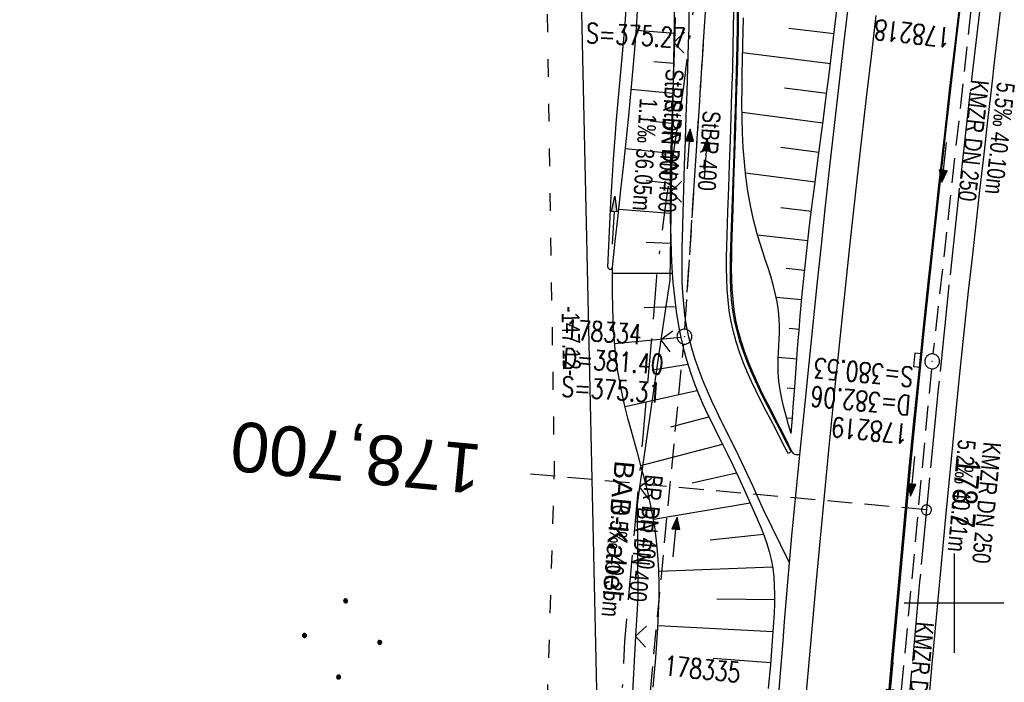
# Model space of a CAD drawing. Extents: x 508275 to 508667, y 447201 to 448341.
# Tile 19 of 33: x 508406 to 508505, y 447992 to 448059. Entities that reach past the tile are written whole.
import ezdxf
from ezdxf.enums import TextEntityAlignment as Align

# ---------------------------------------------------------------- set-up
doc = ezdxf.new("R2010")
doc.units = 0
doc.header["$LTSCALE"] = 10
doc.header["$MEASUREMENT"] = 0
for name, pattern in [('ACAD_ISO03W100', [30, 12, -18]), ('ACAD_ISO16W100', [73, 15, -6.5, 15, -6.5, 15, -7, 1, -7]), ('ACHSE', [5.5, 4, -0.5, 0.5, -0.5]), ('AUSGEZOGEN', [0]), ('LT00', [0]), ('LT12', [0.4, 0.3, -0.1]), ('LT17', [0.15, 0.1, -0.05]), ('STRICHLINIE2', [0.375, 0.25, -0.125])]:
    doc.linetypes.add(name, pattern=pattern)
doc.layers.get('0').update_dxf_attribs({"linetype": 'LT00'})
for name, color, linetype in [('--EK_FBR', 250, 'LT00'), ('--EK_Halt-Pfeil', 4, 'LT00'), ('--EK_Haltung', 7, 'STRICHLINIE2'), ('--EK_Haltung-Text', 140, 'LT00'), ('--EK_Schacht-Text', 5, 'LT00'), ('--EK_ST-93-1', 30, 'LT17'), ('--EL_DFK_AB_L', 21, 'LT00'), ('--EL_Halt-Pfeil', 4, 'LT00'), ('--EL_Haltung', 182, 'STRICHLINIE2'), ('--EL_Haltung-Text', 182, 'LT00'), ('-AX-093', 35, 'ACHSE'), ('-ST-93-1', 250, 'LT00'), ('ABSTAND', 8, 'LT00'), ('BAB-KABEL', 220, 'ACAD_ISO16W100'), ('BAB-KABEL_TEXT', 221, 'Continuous'), ('DFK_AB_L', 21, 'LT00'), ('DFK_NUTZUNG', 250, 'LT00'), ('DL', 182, 'LT12'), ('DL_PFEIL', 201, 'LT00'), ('DL_TEXT', 182, 'LT00'), ('PFEIL', 140, 'AUSGEZOGEN'), ('V126_AFBR_BAB', 250, 'LT00'), ('V126_BOESCH', 250, 'LT00'), ('V126_BOSCHUNG', 250, 'LT00'), ('V126_GRABEN', 250, 'LT00'), ('V126_H_BORD', 8, 'LT00'), ('V126_KA_PRUF', 182, 'LT00'), ('V126_LD_MARK', 250, 'LT00'), ('V126_RASTER', 250, 'LT00'), ('V126_RINNE', 182, 'LT00'), ('V126_SINKK', 182, 'LT00'), ('V126_ZAUN', 40, 'LT00'), ('WASSERLTG', 130, 'ACAD_ISO03W100')]:
    doc.layers.add(name, color=color, linetype=linetype)
doc.styles.add('Beschrift', font='ARIAL.TTF')
doc.styles.add('Haltungsbeschriftung', font='ARIAL.TTF', dxfattribs={"width": 0.75})
doc.styles.add('schachtbeschriftung', font='romans.shx', dxfattribs={"width": 0.75, "height": 2})
doc.styles.get("Standard").update_dxf_attribs({"font": 'ARIAL.TTF'})

# ---------------------------------------------------------------- blocks, each defined once
blk = doc.blocks.new('Ackerland7')
at = {"layer": 'DFK_NUTZUNG', "color": 0, "linetype": 'ByBlock'}
for p, q in [((-3.95, 3.628), (-3.95, 3.97)), ((-3.9, 3.99), (-3.9, 3.607)), ((-3.85, 3.601), (-3.85, 3.997)), ((-3.8, 3.99), (-3.8, 3.607)), ((-3.75, 3.628), (-3.75, 3.97)), ((3.75, 3.629), (3.75, 3.971)), ((3.8, 3.992), (3.8, 3.608)), ((3.85, 3.602), (3.85, 3.998)), ((3.9, 3.992), (3.9, 3.608)), ((3.95, 3.629), (3.95, 3.971)), ((-4, 3.928), (-4, 3.67)), ((-3.7, 3.928), (-3.7, 3.67)), ((-3.65, 3.798), (-3.65, 3.8)), ((3.7, 3.929), (3.7, 3.671)), ((4, 3.929), (4, 3.671)), ((4.05, 3.799), (4.05, 3.801)), ((-7.85, 0.129), (-7.85, -0.129)), ((-7.8, -0.171), (-7.8, 0.171)), ((-7.75, 0.192), (-7.75, -0.192)), ((-7.7, -0.198), (-7.7, 0.198)), ((-7.65, 0.192), (-7.65, -0.192)), ((-7.6, -0.171), (-7.6, 0.171)), ((-7.55, 0.129), (-7.55, -0.129)), ((-7.5, -0.001), (-7.5, 0.001)), ((-0.15, 0.129), (-0.15, -0.129)), ((-0.1, -0.171), (-0.1, 0.171)), ((-0.05, 0.192), (-0.05, -0.192)), ((0, -0.198), (0, 0.198)), ((0.05, 0.192), (0.05, -0.192)), ((0.1, -0.171), (0.1, 0.171)), ((0.15, 0.129), (0.15, -0.129)), ((0.2, -0.001), (0.2, 0.001)), ((7.55, 0.129), (7.55, -0.129)), ((7.6, -0.171), (7.6, 0.171)), ((7.65, 0.192), (7.65, -0.192)), ((7.7, -0.198), (7.7, 0.198)), ((7.75, 0.192), (7.75, -0.192)), ((7.8, -0.171), (7.8, 0.171)), ((7.85, 0.129), (7.85, -0.129)), ((7.9, -0.001), (7.9, 0.001)), ((-4, -3.671), (-4, -3.929)), ((-3.95, -3.971), (-3.95, -3.629)), ((-3.9, -3.608), (-3.9, -3.992)), ((-3.85, -3.998), (-3.85, -3.602)), ((-3.8, -3.608), (-3.8, -3.992)), ((-3.75, -3.971), (-3.75, -3.629)), ((-3.7, -3.671), (-3.7, -3.929)), ((-3.65, -3.801), (-3.65, -3.799)), ((3.7, -3.671), (3.7, -3.929)), ((3.75, -3.971), (3.75, -3.629)), ((3.8, -3.608), (3.8, -3.992)), ((3.85, -3.998), (3.85, -3.602)), ((3.9, -3.608), (3.9, -3.992)), ((3.95, -3.971), (3.95, -3.629)), ((4, -3.671), (4, -3.929)), ((4.05, -3.801), (4.05, -3.799))]:
    blk.add_line(p, q, dxfattribs=at)
for points in [[(-3.65, 3.799), (-3.67, 3.886), (-3.725, 3.955), (-3.805, 3.994), (-3.894, 3.994), (-3.975, 3.955), (-4.03, 3.886), (-4.05, 3.799), (-4.03, 3.712), (-3.975, 3.642), (-3.894, 3.604), (-3.805, 3.604), (-3.725, 3.642), (-3.67, 3.712), (-3.65, 3.799)], [(4.05, 3.8), (4.03, 3.887), (3.975, 3.956), (3.894, 3.995), (3.805, 3.995), (3.725, 3.956), (3.67, 3.887), (3.65, 3.8), (3.67, 3.713), (3.725, 3.644), (3.805, 3.605), (3.894, 3.605), (3.975, 3.644), (4.03, 3.713), (4.05, 3.8)], [(-7.5, 0), (-7.52, 0.087), (-7.575, 0.156), (-7.655, 0.195), (-7.744, 0.195), (-7.825, 0.156), (-7.88, 0.087), (-7.9, 0)], [(0.2, 0), (0.18, 0.087), (0.125, 0.156), (0.045, 0.195), (-0.044, 0.195), (-0.125, 0.156), (-0.18, 0.087), (-0.2, 0)], [(-0.2, 0), (-0.18, -0.087), (-0.125, -0.156), (-0.044, -0.195), (0.045, -0.195), (0.125, -0.156), (0.18, -0.087), (0.2, 0)], [(7.9, 0), (7.88, 0.087), (7.825, 0.156), (7.744, 0.195), (7.655, 0.195), (7.575, 0.156), (7.52, 0.087), (7.5, 0)], [(7.5, 0), (7.52, -0.087), (7.575, -0.156), (7.655, -0.195), (7.744, -0.195), (7.825, -0.156), (7.88, -0.087), (7.9, 0)], [(-7.9, 0), (-7.88, -0.087), (-7.825, -0.156), (-7.744, -0.195), (-7.655, -0.195), (-7.575, -0.156), (-7.52, -0.087), (-7.5, 0)], [(-3.65, -3.8), (-3.67, -3.713), (-3.725, -3.644), (-3.805, -3.605), (-3.894, -3.605), (-3.975, -3.644), (-4.03, -3.713), (-4.05, -3.8), (-4.03, -3.887), (-3.975, -3.956), (-3.894, -3.995), (-3.805, -3.995), (-3.725, -3.956), (-3.67, -3.887), (-3.65, -3.8)], [(4.05, -3.8), (4.03, -3.713), (3.975, -3.644), (3.894, -3.605), (3.805, -3.605), (3.725, -3.644), (3.67, -3.713), (3.65, -3.8), (3.67, -3.887), (3.725, -3.956), (3.805, -3.995), (3.894, -3.995), (3.975, -3.956), (4.03, -3.887), (4.05, -3.8)]]:
    blk.add_lwpolyline(points, dxfattribs=at)
blk = doc.blocks.new('SYMB2')
at = {"color": 0, "linetype": 'ByBlock', "flags": 128}
for points in [[(-0.031395, 0.499013), (-0.093691, 0.491144), (-0.154509, 0.475528), (-0.21289, 0.452414), (-0.267913, 0.422164), (-0.318712, 0.385257), (-0.364484, 0.342274), (-0.404509, 0.293893), (-0.438154, 0.240877), (-0.464888, 0.184062), (-0.484292, 0.124345), (-0.496058, 0.062667), (-0.5, 0)], [(-0.5, 0), (-0.496058, -0.062667), (-0.484292, -0.124345), (-0.464888, -0.184062), (-0.438154, -0.240877), (-0.404509, -0.293893), (-0.364485, -0.342274), (-0.318712, -0.385257), (-0.267914, -0.422164), (-0.21289, -0.452414), (-0.154509, -0.475529), (-0.093691, -0.491144), (-0.031395, -0.499014), (0.031395, -0.499014)], [(0.5, 0), (0.496057, 0.062667), (0.484292, 0.124345), (0.464888, 0.184062), (0.438153, 0.240877), (0.404509, 0.293893), (0.364484, 0.342274), (0.318712, 0.385257), (0.267913, 0.422164), (0.21289, 0.452414), (0.154509, 0.475528), (0.093691, 0.491144), (0.031395, 0.499013), (-0.031395, 0.499013)], [(0.031395, -0.499014), (0.093691, -0.491144), (0.154509, -0.475529), (0.21289, -0.452414), (0.267914, -0.422164), (0.318712, -0.385257), (0.364485, -0.342274), (0.404509, -0.293893), (0.438154, -0.240877), (0.464889, -0.184062), (0.484292, -0.124345), (0.496058, -0.062667), (0.5, 0)]]:
    blk.add_lwpolyline(points, dxfattribs=at)
blk = doc.blocks.new('Pfreil3')
at = {"layer": 'PFEIL'}
blk.add_hatch(color=256, dxfattribs=at).paths.add_polyline_path([(-1.549, 0.273), (-1.549, -0.273), (0, 0)])
for p, q in [((-1.549, 0), (-4.831, 0)), ((-1.549, -0.273), (-1.549, 0.273)), ((-1.549, 0.273), (0, 0)), ((0, 0), (-1.549, -0.273))]:
    blk.add_line(p, q, dxfattribs=at)
blk = doc.blocks.new('SYMB0024')
at = {"color": 0, "linetype": 'ByBlock'}
for p, q in [((-0.5, 0.5), (0, 0)), ((0, 0), (0.5, 0.5))]:
    blk.add_line(p, q, dxfattribs=at)
blk = doc.blocks.new('SYMB0003')
at = {"color": 0, "linetype": 'ByBlock'}
for p, q in [((-0.015712, 0), (0.010166, 0.012015)), ((0, -0.021257), (-0.015712, 0)), ((0.010166, 0.012015), (0, -0.021257))]:
    blk.add_line(p, q, dxfattribs=at)
for points in [[(-0.031395, 0.499013), (-0.093691, 0.491144), (-0.154509, 0.475528), (-0.21289, 0.452414), (-0.267913, 0.422164), (-0.318712, 0.385257), (-0.364484, 0.342274), (-0.404509, 0.293893), (-0.438154, 0.240877), (-0.464888, 0.184062), (-0.484292, 0.124345), (-0.496058, 0.062667), (-0.5, 0)], [(-0.5, 0), (-0.496058, -0.062667), (-0.484292, -0.124345), (-0.464888, -0.184062), (-0.438154, -0.240877), (-0.404509, -0.293893), (-0.364485, -0.342274), (-0.318712, -0.385257), (-0.267914, -0.422164), (-0.21289, -0.452414), (-0.154509, -0.475529), (-0.093691, -0.491144), (-0.031395, -0.499014), (0.031395, -0.499014)], [(0.5, 0), (0.496057, 0.062667), (0.484292, 0.124345), (0.464888, 0.184062), (0.438153, 0.240877), (0.404509, 0.293893), (0.364484, 0.342274), (0.318712, 0.385257), (0.267913, 0.422164), (0.21289, 0.452414), (0.154509, 0.475528), (0.093691, 0.491144), (0.031395, 0.499013), (-0.031395, 0.499013)], [(0.031395, -0.499014), (0.093691, -0.491144), (0.154509, -0.475529), (0.21289, -0.452414), (0.267914, -0.422164), (0.318712, -0.385257), (0.364485, -0.342274), (0.404509, -0.293893), (0.438154, -0.240877), (0.464889, -0.184062), (0.484292, -0.124345), (0.496058, -0.062667), (0.5, 0)]]:
    blk.add_lwpolyline(points, dxfattribs=at)
blk = doc.blocks.new('SYMB0652')
at = {"color": 0, "linetype": 'ByBlock'}
blk.add_lwpolyline([(-0.15, -0.075), (0.15, -0.075), (0.15, 0.075), (-0.15, 0.075), (-0.15, -0.075)], dxfattribs=at)
blk = doc.blocks.new('SYMB0070')
at = {"color": 0, "linetype": 'ByBlock'}
for p, q in [((-0.5, 0), (0.2, 0)), ((0.5, 0), (0.2, 0.1)), ((0.2, 0.1), (0.2, 0)), ((0.468, 0), (0.21, 0.086)), ((0.21, 0.086), (0.21, -0.086)), ((0.21, -0.086), (0.468, 0)), ((0.22, -0.072), (0.437, 0)), ((0.23, -0.058), (0.405, 0)), ((0.24, -0.045), (0.374, 0)), ((0.342, 0), (0.25, 0.031)), ((0.25, 0.031), (0.25, -0.031)), ((0.25, -0.031), (0.342, 0)), ((0.26, -0.017), (0.31, 0)), ((0.27, -0.003), (0.279, 0))]:
    blk.add_line(p, q, dxfattribs=at)
for points in [[(0.2, 0), (0.2, -0.1), (0.5, 0)], [(0.437, 0), (0.22, 0.072), (0.22, -0.072)], [(0.405, 0), (0.23, 0.058), (0.23, -0.058)], [(0.374, 0), (0.24, 0.045), (0.24, -0.045)], [(0.31, 0), (0.26, 0.017), (0.26, -0.017)], [(0.279, 0), (0.27, 0.003), (0.27, -0.003)]]:
    blk.add_lwpolyline(points, dxfattribs=at)

msp = doc.modelspace()

# ---------------------------------------------------------------- linework, layer by layer
at = {"layer": '--EK_FBR'}
msp.add_line((508483.449, 448004.075), (508480.843, 448009.408), dxfattribs=at)
for points in [[(508485.014, 448020.147), (508485.421, 448024.118), (508485.829, 448028.09), (508486.241, 448032.06), (508486.657, 448036.031), (508487.081, 448040), (508487.513, 448043.969), (508488.204, 448050.131), (508488.917, 448056.29), (508489.653, 448062.447), (508490.41, 448068.601), (508490.748, 448071.3), (508491.092, 448073.998), (508491.441, 448076.696), (508491.681, 448078.517), (508491.922, 448080.337), (508492.164, 448082.157), (508492.634, 448085.709), (508493.102, 448089.261), (508493.568, 448092.814)], [(508480.843, 448009.408), (508480.292, 448010.619), (508479.739, 448011.829), (508479.18, 448013.036), (508478.612, 448014.238), (508478.034, 448015.436), (508477.549, 448016.415), (508477.061, 448017.392), (508476.575, 448018.369), (508476.096, 448019.351), (508475.63, 448020.338), (508475.183, 448021.334), (508474.759, 448022.342), (508474.339, 448023.435), (508473.958, 448024.541), (508473.621, 448025.661), (508473.331, 448026.793), (508473.095, 448027.935), (508472.923, 448029.027), (508472.797, 448030.127), (508472.711, 448031.232), (508472.659, 448032.341), (508472.634, 448033.453), (508472.632, 448034.567), (508472.644, 448035.682), (508472.667, 448036.797), (508472.728, 448039.249), (508472.801, 448041.696), (508472.883, 448044.139), (508472.969, 448046.579), (508473.057, 448049.017), (508473.143, 448051.455), (508473.224, 448053.892), (508473.296, 448056.332), (508473.335, 448057.931), (508473.364, 448059.531)], [(508483.302, 448015.059), (508482.682, 448016.282), (508482.057, 448017.502), (508481.561, 448018.457), (508481.065, 448019.411), (508480.574, 448020.369), (508480.095, 448021.331), (508479.634, 448022.302), (508479.195, 448023.284), (508478.786, 448024.279), (508478.415, 448025.281), (508478.084, 448026.297), (508477.8, 448027.325), (508477.566, 448028.363), (508477.386, 448029.428), (508477.257, 448030.5), (508477.173, 448031.579), (508477.126, 448032.662), (508477.11, 448033.75), (508477.116, 448034.839), (508477.139, 448035.93), (508477.17, 448037.021), (508477.247, 448039.426), (508477.329, 448041.825), (508477.413, 448044.22), (508477.497, 448046.61), (508477.579, 448048.999), (508477.656, 448051.386), (508477.726, 448053.773), (508477.787, 448056.162), (508477.822, 448057.868), (508477.849, 448059.575)], [(508482.131, 447988.055), (508482.467, 447992.115), (508482.798, 447996.176), (508482.957, 447998.151), (508483.117, 448000.126), (508483.28, 448002.101), (508483.449, 448004.075), (508483.693, 448006.795), (508483.949, 448009.513), (508484.214, 448012.231), (508484.486, 448014.948), (508484.749, 448017.548), (508485.014, 448020.147)], [(508483.689, 448015.275), (508483.602, 448015.226), (508483.302, 448015.059)], [(508484.486, 448014.948), (508484.286, 448014.923), (508484.098, 448014.923), (508483.937, 448014.975), (508483.844, 448015.053), (508483.763, 448015.158), (508483.689, 448015.275)]]:
    msp.add_lwpolyline(points, dxfattribs=at)
at = {"layer": '--EK_FBR', "color": 2}
for points in [[(508493.051, 447986.342), (508493.75, 447994.431), (508494.173, 447999.212), (508494.605, 448003.991), (508495.047, 448008.77), (508495.501, 448013.548), (508495.969, 448018.324), (508496.448, 448023.063), (508496.939, 448027.8), (508497.443, 448032.536), (508497.957, 448037.271), (508498.479, 448042.005), (508499.032, 448046.947), (508499.594, 448051.888), (508500.166, 448056.828), (508500.748, 448061.766), (508501.343, 448066.703), (508501.848, 448070.811), (508502.36, 448074.918), (508502.878, 448079.025), (508503.401, 448083.13), (508503.927, 448087.236), (508504.454, 448091.341)], [(508497.375, 447988.818), (508497.816, 447993.87), (508498.267, 447998.921), (508498.729, 448003.97), (508499.202, 448009.019), (508499.632, 448013.501), (508500.073, 448017.982), (508500.526, 448022.462), (508500.991, 448026.94), (508501.471, 448031.417), (508501.842, 448034.793), (508502.221, 448038.169), (508502.604, 448041.543), (508502.991, 448044.918), (508503.379, 448048.292), (508503.768, 448051.666), (508504.155, 448055.041), (508504.569, 448058.681), (508504.982, 448062.321), (508505.396, 448065.961)]]:
    msp.add_lwpolyline(points, dxfattribs=at)
at = {"layer": '--EK_Haltung'}
for p, q in [((508502.119, 448063.454), (508497.879, 448025.088)), ((508472.921, 448027.58), (508475.154, 448062.059)), ((508469.084, 447987.411), (508472.801, 448026.086)), ((508497.727, 448023.596), (508494.105, 447985.053))]:
    msp.add_line(p, q, dxfattribs=at)
at = {"layer": '--EK_ST-93-1', "ltscale": 2.5}
msp.add_line((508497.222, 448009.393), (508457.389, 448013.001), dxfattribs=at)
at = {"layer": '--EL_DFK_AB_L'}
msp.add_line((508464.944, 447952.049), (508461.687, 448097.631), dxfattribs=at)
at = {"layer": '--EL_Haltung'}
for p, q in [((508502.119, 448063.454), (508497.879, 448025.088)), ((508472.921, 448027.58), (508475.154, 448062.059)), ((508469.084, 447987.411), (508472.801, 448026.086)), ((508497.727, 448023.596), (508494.105, 447985.053))]:
    msp.add_line(p, q, dxfattribs=at)
at = {"layer": '-AX-093', "ltscale": 0.2}
msp.add_lwpolyline([(508513.432, 448137.561), (508511.925, 448128.136), (508510.44, 448118.484), (508509.011, 448108.824), (508507.637, 448099.156), (508506.316, 448089.48), (508505.047, 448079.798), (508503.827, 448070.109), (508502.655, 448060.415), (508501.529, 448050.714), (508500.448, 448041.009), (508499.411, 448031.299), (508498.415, 448021.585), (508497.459, 448011.867), (508496.542, 448002.144), (508495.661, 447992.419), (508494.815, 447982.691)], dxfattribs=at)
at = {"layer": 'BAB-KABEL', "ltscale": 0.03, "flags": 128}
msp.add_lwpolyline([(508483.284, 448141.058), (508483.035, 448139.227), (508479.751, 448113.403), (508481.527, 448103.17), (508480.164, 448094.262), (508478.935, 448090.579), (508477.433, 448087.401), (508476.34, 448080.034), (508472.781, 448052.024), (508471.007, 448040.418), (508470.052, 448032.878), (508469.506, 448025.92), (508468.687, 448016.779), (508466.83, 447996.179), (508463.714, 447929.595), (508460.374, 447843.858), (508458.4, 447784.541), (508457.287, 447767.197), (508455.205, 447723.038), (508453.729, 447699.288), (508451.379, 447637.698), (508449.204, 447601.324), (508447.463, 447580.353), (508445.551, 447556.949), (508439.899, 447511.622), (508435.634, 447479.341), (508431.536, 447447.33), (508425.814, 447408.25), (508422.058, 447386.255), (508419.489, 447370.364), (508419.463, 447366.692), (508417.017, 447353.034), (508419.671, 447348.567), (508418.263, 447336.935), (508413.792, 447330.933), (508402.026, 447282.819), (508386.099, 447280.447), (508366.681, 447274.025), (508361.372, 447269.698), (508361.657, 447256.667), (508362.195, 447223.902)], dxfattribs=at)
at = {"layer": 'DFK_AB_L'}
msp.add_line((508464.944, 447952.049), (508461.687, 448097.631), dxfattribs=at)
at = {"layer": 'DL'}
msp.add_line((508472.921, 448027.58), (508475.154, 448062.059), dxfattribs=at)
at = {"layer": 'V126_AFBR_BAB'}
msp.add_line((508483.449, 448004.075), (508480.843, 448009.408), dxfattribs=at)
for points in [[(508485.014, 448020.147), (508485.421, 448024.118), (508485.829, 448028.09), (508486.241, 448032.06), (508486.657, 448036.031), (508487.081, 448040), (508487.513, 448043.969), (508488.204, 448050.131), (508488.917, 448056.29), (508489.653, 448062.447), (508490.41, 448068.601), (508490.748, 448071.3), (508491.092, 448073.998), (508491.441, 448076.696), (508491.681, 448078.517), (508491.922, 448080.337), (508492.164, 448082.157), (508492.634, 448085.709), (508493.102, 448089.261), (508493.568, 448092.814)], [(508480.843, 448009.408), (508480.292, 448010.619), (508479.739, 448011.829), (508479.18, 448013.036), (508478.612, 448014.238), (508478.034, 448015.436), (508477.549, 448016.415), (508477.061, 448017.392), (508476.575, 448018.369), (508476.096, 448019.351), (508475.63, 448020.338), (508475.183, 448021.334), (508474.759, 448022.342), (508474.339, 448023.435), (508473.958, 448024.541), (508473.621, 448025.661), (508473.331, 448026.793), (508473.095, 448027.935), (508472.923, 448029.027), (508472.797, 448030.127), (508472.711, 448031.232), (508472.659, 448032.341), (508472.634, 448033.453), (508472.632, 448034.567), (508472.644, 448035.682), (508472.667, 448036.797), (508472.728, 448039.249), (508472.801, 448041.696), (508472.883, 448044.139), (508472.969, 448046.579), (508473.057, 448049.017), (508473.143, 448051.455), (508473.224, 448053.892), (508473.296, 448056.332), (508473.335, 448057.931), (508473.364, 448059.531)], [(508483.302, 448015.059), (508482.682, 448016.282), (508482.057, 448017.502), (508481.561, 448018.457), (508481.065, 448019.411), (508480.574, 448020.369), (508480.095, 448021.331), (508479.634, 448022.302), (508479.195, 448023.284), (508478.786, 448024.279), (508478.415, 448025.281), (508478.084, 448026.297), (508477.8, 448027.325), (508477.566, 448028.363), (508477.386, 448029.428), (508477.257, 448030.5), (508477.173, 448031.579), (508477.126, 448032.662), (508477.11, 448033.75), (508477.116, 448034.839), (508477.139, 448035.93), (508477.17, 448037.021), (508477.247, 448039.426), (508477.329, 448041.825), (508477.413, 448044.22), (508477.497, 448046.61), (508477.579, 448048.999), (508477.656, 448051.386), (508477.726, 448053.773), (508477.787, 448056.162), (508477.822, 448057.868), (508477.849, 448059.575)], [(508482.131, 447988.055), (508482.467, 447992.115), (508482.798, 447996.176), (508482.957, 447998.151), (508483.117, 448000.126), (508483.28, 448002.101), (508483.449, 448004.075), (508483.693, 448006.795), (508483.949, 448009.513), (508484.214, 448012.231), (508484.486, 448014.948), (508484.749, 448017.548), (508485.014, 448020.147)], [(508483.689, 448015.275), (508483.602, 448015.226), (508483.302, 448015.059)], [(508484.486, 448014.948), (508484.286, 448014.923), (508484.098, 448014.923), (508483.937, 448014.975), (508483.844, 448015.053), (508483.763, 448015.158), (508483.689, 448015.275)]]:
    msp.add_lwpolyline(points, dxfattribs=at)
at = {"layer": 'V126_AFBR_BAB', "color": 0}
for points in [[(508493.051, 447986.342), (508493.75, 447994.431), (508494.173, 447999.212), (508494.605, 448003.991), (508495.047, 448008.77), (508495.501, 448013.548), (508495.969, 448018.324), (508496.448, 448023.063), (508496.939, 448027.8), (508497.443, 448032.536), (508497.957, 448037.271), (508498.479, 448042.005), (508499.032, 448046.947), (508499.594, 448051.888), (508500.166, 448056.828), (508500.748, 448061.766), (508501.343, 448066.703), (508501.848, 448070.811), (508502.36, 448074.918), (508502.878, 448079.025), (508503.401, 448083.13), (508503.927, 448087.236), (508504.454, 448091.341)], [(508497.375, 447988.818), (508497.816, 447993.87), (508498.267, 447998.921), (508498.729, 448003.97), (508499.202, 448009.019), (508499.632, 448013.501), (508500.073, 448017.982), (508500.526, 448022.462), (508500.991, 448026.94), (508501.471, 448031.417), (508501.842, 448034.793), (508502.221, 448038.169), (508502.604, 448041.543), (508502.991, 448044.918), (508503.379, 448048.292), (508503.768, 448051.666), (508504.155, 448055.041), (508504.569, 448058.681), (508504.982, 448062.321), (508505.396, 448065.961)]]:
    msp.add_lwpolyline(points, dxfattribs=at)
at = {"layer": 'V126_BOESCH'}
for points in [[(508483.605, 448017.088), (508483.731, 448018.644), (508483.855, 448020.2), (508483.975, 448021.756), (508484.081, 448023.187), (508484.186, 448024.618), (508484.291, 448026.05), (508484.401, 448027.481), (508484.518, 448028.911), (508484.718, 448031.115), (508484.939, 448033.317), (508485.178, 448035.517), (508485.434, 448037.716), (508485.702, 448039.913), (508485.98, 448042.108), (508486.264, 448044.301), (508486.559, 448046.541), (508486.854, 448048.781), (508487.147, 448051.02), (508487.435, 448053.26), (508487.714, 448055.501), (508487.982, 448057.744), (508488.235, 448059.991)], [(508471.948, 448058.972), (508471.918, 448057.732), (508471.879, 448056.492), (508471.809, 448054.513), (508471.736, 448052.534), (508471.662, 448050.556), (508471.593, 448048.578), (508471.531, 448046.599), (508471.482, 448044.621), (508471.449, 448042.643), (508471.436, 448040.664), (508471.448, 448038.684), (508471.488, 448036.704), (508471.539, 448035.235), (508471.614, 448033.766), (508471.72, 448032.3), (508471.863, 448030.838), (508472.048, 448029.38), (508472.283, 448027.929), (508472.518, 448026.74), (508472.792, 448025.559), (508473.109, 448024.388), (508473.468, 448023.232), (508473.874, 448022.091), (508474.286, 448021.063), (508474.73, 448020.048), (508475.199, 448019.044), (508475.685, 448018.046), (508476.181, 448017.054), (508476.679, 448016.062), (508477.172, 448015.07), (508477.743, 448013.887), (508478.299, 448012.698), (508478.844, 448011.503), (508479.382, 448010.302), (508479.917, 448009.096), (508480.254, 448008.329), (508480.581, 448007.559), (508480.889, 448006.782), (508481.17, 448005.998), (508481.413, 448005.204), (508481.61, 448004.399), (508481.761, 448003.527), (508481.858, 448002.645), (508481.911, 448001.757), (508481.929, 448000.866), (508481.92, 447999.93), (508481.889, 447998.996), (508481.84, 447998.064), (508481.778, 447997.133), (508481.709, 447996.202), (508481.516, 447993.798), (508481.309, 447991.395)], [(508483.605, 448017.088), (508483.349, 448017.959), (508483.101, 448018.831), (508482.872, 448019.705), (508482.669, 448020.582), (508482.501, 448021.462), (508482.378, 448022.347), (508482.309, 448023.237), (508482.295, 448023.904), (508482.306, 448024.575), (508482.335, 448025.246), (508482.371, 448025.919), (508482.406, 448026.59), (508482.432, 448027.261), (508482.438, 448027.929), (508482.417, 448028.593), (508482.336, 448029.467), (508482.2, 448030.334), (508482.018, 448031.195), (508481.798, 448032.053), (508481.55, 448032.907), (508481.282, 448033.76), (508481.003, 448034.612), (508480.723, 448035.465), (508480.45, 448036.32), (508480.193, 448037.177), (508479.82, 448038.604), (508479.51, 448040.042), (508479.258, 448041.489), (508479.059, 448042.943), (508478.906, 448044.404), (508478.796, 448045.871), (508478.722, 448047.342), (508478.679, 448048.816), (508478.663, 448050.293), (508478.667, 448051.77), (508478.686, 448053.247), (508478.714, 448054.723), (508478.748, 448056.196), (508478.778, 448057.557), (508478.803, 448058.916)], [(508469.721, 447991.534), (508469.86, 447993.02), (508469.991, 447994.504), (508470.108, 447995.987), (508470.206, 447997.469), (508470.278, 447998.947), (508470.321, 448000.423), (508470.327, 448001.894), (508470.291, 448003.361), (508470.209, 448004.823), (508470.074, 448006.278), (508469.88, 448007.728), (508469.672, 448008.933), (508469.426, 448010.134), (508469.149, 448011.332), (508468.847, 448012.527), (508468.529, 448013.721), (508468.2, 448014.914), (508467.868, 448016.107), (508467.539, 448017.301), (508467.22, 448018.497), (508466.917, 448019.695), (508466.639, 448020.896), (508466.39, 448022.102), (508466.179, 448023.313), (508466.001, 448024.61), (508465.866, 448025.913), (508465.769, 448027.221), (508465.704, 448028.533), (508465.663, 448029.848), (508465.641, 448031.166), (508465.632, 448032.485), (508465.629, 448033.806)]]:
    msp.add_lwpolyline(points, dxfattribs=at)
at = {"layer": 'V126_BOSCHUNG'}
for p, q in [((508468.014, 448057.673), (508471.908, 448057.396)), ((508487.931, 448057.314), (508483.363, 448057.857)), ((508487.567, 448054.312), (508478.73, 448055.411)), ((508469.794, 448054.539), (508471.804, 448054.369)), ((508467.52, 448051.741), (508471.692, 448051.349)), ((508487.185, 448051.311), (508482.929, 448051.865)), ((508486.796, 448048.338), (508478.67, 448049.394)), ((508469.409, 448048.55), (508471.585, 448048.336)), ((508466.93, 448045.789), (508471.498, 448045.32)), ((508486.403, 448045.363), (508482.586, 448045.859)), ((508486.017, 448042.4), (508479.019, 448043.287)), ((508469.031, 448042.558), (508471.445, 448042.3)), ((508485.643, 448039.436), (508482.563, 448039.814)), ((508466.273, 448039.663), (508471.442, 448039.272)), ((508485.287, 448036.465), (508480.226, 448037.065)), ((508469.011, 448036.343), (508471.502, 448036.247)), ((508465.63, 448033.209), (508471.651, 448033.212)), ((508484.959, 448033.504), (508483.096, 448033.707)), ((508484.663, 448030.53), (508482.111, 448030.779)), ((508468.807, 448029.756), (508471.98, 448029.877)), ((508484.407, 448027.552), (508483.423, 448027.637)), ((508465.846, 448026.157), (508472.512, 448026.769)), ((508469.722, 448023.507), (508473.204, 448024.068)), ((508484.182, 448024.566), (508482.311, 448024.717)), ((508466.896, 448019.784), (508474.135, 448021.427)), ((508483.961, 448021.574), (508483.213, 448021.634)), ((508471.51, 448017.761), (508475.332, 448018.767)), ((508483.726, 448018.583), (508483.158, 448018.629)), ((508468.487, 448013.875), (508476.699, 448016.023)), ((508473.648, 448012.128), (508478.097, 448013.132)), ((508469.759, 448008.459), (508479.472, 448010.1)), ((508475.474, 448006.391), (508480.826, 448006.947)), ((508470.297, 448003.207), (508481.741, 448003.665)), ((508476.124, 448000.443), (508481.927, 448000.379)), ((508470.221, 447997.741), (508481.78, 447997.152)), ((508475.779, 447994.455), (508481.535, 447994.021))]:
    msp.add_line(p, q, dxfattribs=at)
at = {"layer": 'V126_GRABEN'}
for points in [[(508466.988, 448059.738), (508466.834, 448057.896), (508466.67, 448056.054), (508466.5, 448054.212), (508466.33, 448052.37), (508466.163, 448050.528), (508466.004, 448048.686), (508465.857, 448046.843), (508465.704, 448044.674), (508465.569, 448042.505), (508465.449, 448040.334), (508465.341, 448038.163), (508465.24, 448035.992), (508465.144, 448033.821)], [(508465.629, 448033.806), (508465.917, 448036.409), (508466.204, 448039.013), (508466.487, 448041.618), (508466.766, 448044.224), (508467.037, 448046.831), (508467.262, 448049.053), (508467.477, 448051.276), (508467.68, 448053.5), (508467.867, 448055.726), (508468.034, 448057.953), (508468.18, 448060.181)], [(508465.144, 448033.821), (508465.229, 448033.704), (508465.314, 448033.614), (508465.398, 448033.581), (508465.475, 448033.617), (508465.552, 448033.699), (508465.629, 448033.806)]]:
    msp.add_lwpolyline(points, dxfattribs=at)
at = {"layer": 'V126_H_BORD'}
for points in [[(508493.016, 447984.56), (508493.872, 447994.425), (508494.298, 447999.209), (508494.733, 448003.993), (508495.177, 448008.775), (508495.631, 448013.557), (508496.096, 448018.338), (508497.074, 448028.02), (508498.101, 448037.697), (508499.175, 448047.369), (508500.295, 448057.036), (508501.46, 448066.697), (508501.967, 448070.792), (508502.481, 448074.887), (508503.001, 448078.98), (508503.524, 448083.073), (508504.05, 448087.166), (508504.577, 448091.259)], [(508483.689, 448015.275), (508483.096, 448016.467), (508482.496, 448017.657), (508482.01, 448018.603), (508481.522, 448019.549), (508481.038, 448020.496), (508480.565, 448021.449), (508480.109, 448022.409), (508479.676, 448023.38), (508479.272, 448024.365), (508478.9, 448025.377), (508478.569, 448026.403), (508478.286, 448027.442), (508478.056, 448028.492), (508477.885, 448029.528), (508477.763, 448030.571), (508477.684, 448031.619), (508477.64, 448032.673), (508477.624, 448033.729), (508477.63, 448034.788), (508477.651, 448035.848), (508477.68, 448036.907), (508477.763, 448039.678), (508477.851, 448042.442), (508477.941, 448045.2), (508478.031, 448047.954), (508478.116, 448050.707), (508478.195, 448053.459), (508478.264, 448056.212), (508478.301, 448057.902), (508478.328, 448059.594)]]:
    msp.add_lwpolyline(points, dxfattribs=at)
at = {"layer": 'V126_LD_MARK'}
msp.add_lwpolyline([(508492.135, 448059.168), (508491.648, 448055.034), (508491.167, 448050.899), (508490.692, 448046.763), (508490.226, 448042.626), (508489.488, 448035.908), (508488.774, 448029.187), (508488.083, 448022.464), (508487.412, 448015.739), (508486.76, 448009.012), (508486.128, 448002.283), (508485.512, 447995.553), (508484.715, 447986.568)], dxfattribs=at)
at = {"layer": 'V126_RASTER'}
for p, q in [((508499.999, 448005), (508499.999, 447995)), ((508504.995, 448000), (508494.995, 448000))]:
    msp.add_line(p, q, dxfattribs=at)
at = {"layer": 'V126_RINNE'}
msp.add_lwpolyline([(508478.185, 448059.599), (508478.163, 448057.906), (508478.133, 448056.215), (508478.072, 448053.464), (508478, 448050.715), (508477.918, 448047.966), (508477.829, 448045.214), (508477.735, 448042.458), (508477.637, 448039.695), (508477.539, 448036.924), (508477.502, 448035.857), (508477.473, 448034.789), (508477.46, 448033.723), (508477.47, 448032.66), (508477.51, 448031.6), (508477.588, 448030.545), (508477.712, 448029.497), (508477.889, 448028.458), (508478.129, 448027.41), (508478.424, 448026.374), (508478.766, 448025.35), (508479.148, 448024.339), (508479.554, 448023.36), (508479.985, 448022.393), (508480.438, 448021.437), (508480.905, 448020.487), (508481.384, 448019.544), (508481.869, 448018.603), (508482.355, 448017.662), (508482.98, 448016.445), (508483.602, 448015.226)], dxfattribs=at)
at = {"layer": 'V126_ZAUN'}
for p, q in [((508471.81, 448056.441), (508471.546, 448041.443)), ((508470.51, 448026.508), (508468.353, 448011.664)), ((508467.959, 447996.688), (508467.152, 447981.71))]:
    msp.add_line(p, q, dxfattribs=at)
for points in [[(508470.481, 448071.321), (508471.92, 448062.654), (508471.81, 448056.441)], [(508471.546, 448041.443), (508471.389, 448032.559), (508470.51, 448026.508)], [(508468.353, 448011.664), (508468.102, 448009.943), (508468.167, 448000.542), (508467.959, 447996.688)]]:
    msp.add_lwpolyline(points, dxfattribs=at)
at = {"layer": 'WASSERLTG', "ltscale": 0.015, "flags": 128}
msp.add_lwpolyline([(508636.217, 447856.844), (508578.092, 447857.388), (508552.759, 447855.042), (508538.206, 447854.84), (508514.299, 447868.787), (508511.755, 447868.948), (508511.035, 447869.093), (508464.403, 447889.66), (508463.512, 447890.05), (508462.662, 447890.269), (508456.32, 447900.373), (508459.802, 448013.288), (508458.606, 448091.265), (508457.64, 448100.708), (508457.185, 448101.688), (508456.22, 448102.173), (508410.481, 448111.201), (508399.91, 448116.043), (508394.247, 448120.667), (508392.227, 448122.786), (508380.106, 448139.72)], dxfattribs=at)

# ---------------------------------------------------------------- block references
at = {"layer": '--EK_Halt-Pfeil', "yscale": 4, "zscale": 4}
for p, xscale, rotation in [((508475.035, 448044.756), 4.0000000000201, 86.2941000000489), ((508499.005, 448044.38), 4.00000000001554, 263.6920099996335), ((508495.82, 448012.767), 3.999999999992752, 264.632800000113), ((508471.938, 448006.652), 3.999999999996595, 84.51040000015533)]:
    msp.add_blockref('SYMB0070', p, dxfattribs=dict(at, xscale=xscale, rotation=rotation))
at = {"layer": '--EL_Halt-Pfeil', "yscale": 4, "zscale": 4}
for p, xscale, rotation in [((508475.035, 448044.756), 4.0000000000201, 86.2941000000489), ((508499.005, 448044.38), 4.00000000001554, 263.6920099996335), ((508471.938, 448006.652), 3.999999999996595, 84.51040000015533), ((508493.642, 447992.085), 3.999999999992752, 264.632800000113)]:
    msp.add_blockref('SYMB0070', p, dxfattribs=dict(at, xscale=xscale, rotation=rotation))
at = {"layer": '-ST-93-1', "rotation": 274.1956499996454}
msp.add_blockref('SYMB2', (508497.222, 448009.393), dxfattribs=at)
at = {"layer": 'DFK_NUTZUNG', "rotation": 264.7376999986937}
msp.add_blockref('Ackerland7', (508438.074, 447992.566), dxfattribs=at)
at = {"layer": 'DL_PFEIL', "xscale": 4.0000000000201, "yscale": 4, "zscale": 4, "rotation": 86.2941000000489}
msp.add_blockref('SYMB0070', (508473.317, 448045.731), dxfattribs=at)
at = {"layer": 'PFEIL', "rotation": 86.81831032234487}
msp.add_blockref('Pfreil3', (508465.876, 448040.967), dxfattribs=at)
at = {"layer": 'V126_KA_PRUF', "xscale": 1.50000000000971, "yscale": 1.5, "zscale": 1.5, "rotation": 263.3832000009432}
for p in [(508472.872, 448026.832), (508497.797, 448024.344)]:
    msp.add_blockref('SYMB0003', p, dxfattribs=at)
at = {"layer": 'V126_SINKK', "xscale": 4.499999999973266, "yscale": 4.5, "zscale": 4.5, "rotation": 264.232792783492}
msp.add_blockref('SYMB0652', (508496.34, 448024.473), dxfattribs=at)
at = {"layer": 'V126_ZAUN', "yscale": 2.099999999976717, "zscale": 2.1}
for p, xscale, rotation in [((508471.81, 448056.441), 2.099999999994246, 268.990800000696), ((508471.546, 448041.443), 2.099999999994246, 268.990800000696), ((508470.51, 448026.508), 2.100000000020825, 261.7323500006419), ((508468.353, 448011.664), 2.100000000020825, 261.7323500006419), ((508467.959, 447996.688), 2.09999999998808, 266.9139500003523)]:
    msp.add_blockref('SYMB0024', p, dxfattribs=dict(at, xscale=xscale, rotation=rotation))

# ---------------------------------------------------------------- texts
at = {"layer": '--EK_Haltung-Text', "style": 'Haltungsbeschriftung', "width": 0.75}
for s, rotation, p in [('5.5‰ 40.10m', -96.30799, (508504.355, 448052.516)), ('1.1‰ 36.05m', -93.70592, (508468.39, 448050.865)), ('StBR DN 400', -93.70592, (508470.945, 448050.698)), ('5.2‰ 40.21m', -95.3672, (508500.418, 448016.532)), ('KMZR DN 250', -95.3672, (508502.966, 448016.293)), ('0.5‰ 40.35m', -95.4896, (508465.608, 448009.967)), ('BR DN 400', -95.4896, (508468.156, 448009.722))]:
    msp.add_text(s, height=1.8, rotation=rotation, dxfattribs=at).set_placement(p)
at = {"layer": '--EK_Schacht-Text', "style": 'schachtbeschriftung', "width": 0.75}
for s, rotation, p in [('178218', -186.30798, (508499.747, 448057.919)), ('S=375.27', -2.85218, (508462.936, 448056.413)), ('178334', -3.70591, (508460.815, 448026.561)), ('D=381.40', -3.70591, (508460.629, 448023.687)), ('S=380.53', -185.3672, (508495.985, 448023.762)), ('S=375.31', -3.70591, (508460.443, 448020.814)), ('D=382.06', -185.3672, (508495.715, 448020.893)), ('178219', -185.3672, (508495.446, 448018.025)), ('178335', -5.4896, (508470.729, 447992.741))]:
    msp.add_text(s, height=2, rotation=rotation, dxfattribs=at).set_placement(p)
at = {"layer": '--EK_ST-93-1', "style": 'Beschrift'}
msp.add_text('178,700', height=5, rotation=-185.44765, dxfattribs=at).set_placement((508452.381, 448013.453), align=Align.MIDDLE_LEFT)
at = {"layer": '--EL_Haltung-Text', "style": 'Haltungsbeschriftung', "width": 0.75}
for s, rotation, p in [('StBR DN 400', -93.70592, (508471.014, 448053.837)), ('KMZR DN 250', -96.30799, (508501.743, 448052.757)), ('BR DN 400', -95.4896, (508468.932, 448013.005)), ('KMZR DN 250', -95.3672, (508496.203, 447998.186))]:
    msp.add_text(s, height=1.8, rotation=rotation, dxfattribs=at).set_placement(p)
at = {"layer": '-ST-93-1', "style": 'Beschrift', "width": 0.8}
msp.add_text('  178.7', height=2.5, rotation=-95.44614, dxfattribs=at).set_placement((508500.388, 448016.249))
at = {"layer": 'ABSTAND', "width": 0.75}
msp.add_text(' -147.12-', height=1.8, rotation=-88.71897, dxfattribs=at).set_placement((508460.49, 448030.395))
at = {"layer": 'BAB-KABEL_TEXT', "insert": (508465.231, 448007.605), "char_height": 2, "attachment_point": 8, "rotation": 264.85236, "style": 'Beschrift'}
msp.add_mtext('BAB-Kabel', dxfattribs=at)
at = {"layer": 'DL_TEXT', "style": 'Haltungsbeschriftung', "width": 0.75}
msp.add_text('StBR 400', height=1.8, rotation=-93.70592, dxfattribs=at).set_placement((508474.731, 448049.627))

doc.saveas('drawing.dxf')
